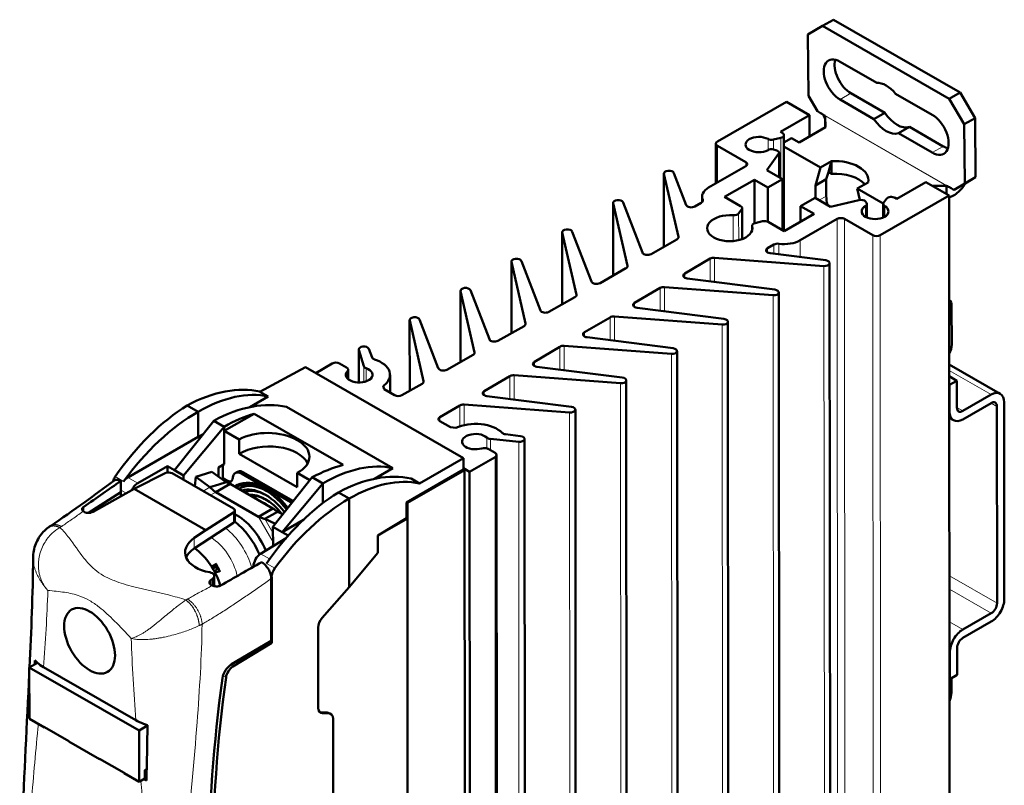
# Model space of a CAD drawing. Header units: millimetres. Extents: x 0 to 201, y -4 to 251.
# Tile 5 of 6: x 16 to 112, y 175 to 250. Entities that reach past the tile are written whole.
import ezdxf

# ---------------------------------------------------------------- set-up
doc = ezdxf.new("R2010")
doc.units = ezdxf.units.MM
doc.layers.add('Arêtes tangentes visibles(ISO)', color=7, linetype='Continuous', lineweight=18)
doc.layers.add('Arêtes visibles(ISO)', color=7, linetype='Continuous', lineweight=50)

msp = doc.modelspace()

# ---------------------------------------------------------------- linework, layer by layer
at = {"layer": 'Arêtes tangentes visibles(ISO)'}
for p, q in [((97.199, 242.423), (96.138, 241.812)), ((93.949, 240.668), (107.241, 233.026)), ((106.505, 233.433), (94.702, 240.219)), ((89.13, 237.976), (89.131, 236.896)), ((89.667, 237.918), (89.668, 236.953)), ((90.368, 238.085), (90.371, 234.171)), ((84.201, 237.311), (84.203, 233.732)), ((106.179, 237.26), (105.119, 236.649)), ((90.16, 236.525), (90.162, 234.291)), ((86.958, 235.726), (86.959, 235.319)), ((79.004, 234.57), (79.009, 227.491)), ((82.771, 232.046), (82.771, 231.909)), ((94.8, 232.415), (94.112, 232.019)), ((74.055, 231.72), (74.059, 224.69)), ((86.571, 231.14), (86.573, 228.225)), ((98.606, 231.448), (98.607, 230.412)), ((100.484, 231.448), (100.484, 230.414)), ((85.734, 230.548), (85.736, 228.045)), ((86.271, 230.723), (86.273, 228.134)), ((95.868, 230.196), (95.913, 164.767)), ((96.575, 230.197), (96.62, 164.767)), ((87.578, 229.488), (87.578, 229.108)), ((69.105, 228.869), (69.11, 221.889)), ((80.406, 228.442), (80.407, 228.367)), ((92.262, 228.12), (92.263, 226.488)), ((99.333, 228.611), (99.378, 163.181)), ((100.04, 228.612), (100.085, 163.182)), ((89.08, 227.345), (89.08, 226.938)), ((89.71, 227.708), (89.71, 226.812)), ((90.182, 227.784), (90.183, 226.752)), ((83.5, 226.337), (83.502, 224.122)), ((83.922, 226.421), (83.924, 224.068)), ((64.155, 226.019), (64.16, 219.088)), ((75.447, 225.636), (75.447, 225.561)), ((94.573, 225.619), (94.619, 160.189)), ((81.026, 224.887), (81.026, 224.484)), ((78.626, 223.481), (78.628, 221.262)), ((79.048, 223.565), (79.05, 221.208)), ((59.205, 223.169), (59.21, 216.287)), ((70.487, 222.829), (70.487, 222.754)), ((89.623, 222.769), (89.669, 157.339)), ((76.147, 222.028), (76.147, 221.625)), ((73.752, 220.625), (73.754, 218.402)), ((74.174, 220.709), (74.176, 218.348)), ((54.256, 220.318), (54.26, 213.485)), ((65.527, 220.022), (65.527, 219.947)), ((84.674, 219.918), (84.719, 154.489)), ((71.267, 219.169), (71.267, 218.765)), ((68.879, 217.769), (68.88, 215.542)), ((69.3, 217.853), (69.302, 215.488)), ((49.316, 217.464), (49.318, 214.291)), ((60.568, 217.215), (60.568, 217.141)), ((79.724, 217.068), (79.769, 151.638)), ((49.784, 215.876), (49.785, 214.337)), ((50.016, 215.679), (50.017, 214.401)), ((66.388, 216.309), (66.388, 215.906)), ((48.202, 215.4), (48.202, 214.677)), ((64.005, 214.913), (64.006, 212.682)), ((64.427, 214.997), (64.428, 212.628)), ((106.769, 215.446), (110.838, 213.107)), ((55.608, 214.409), (55.608, 214.334)), ((74.774, 214.218), (74.82, 148.788)), ((61.508, 213.45), (61.509, 213.047)), ((59.131, 212.057), (59.132, 210.022)), ((59.553, 212.141), (59.554, 210.14)), ((108.08, 211.519), (107.514, 211.844)), ((110.836, 212.288), (111.405, 211.961)), ((57.199, 210.925), (57.199, 210.521)), ((69.824, 211.367), (69.87, 145.937)), ((106.807, 211.44), (106.772, 211.461)), ((61.764, 208.924), (61.765, 207.88)), ((62.108, 208.791), (62.108, 207.699)), ((64.867, 208.523), (64.913, 143.093)), ((62.563, 207.03), (62.609, 141.6)), ((26.413, 204.669), (25.602, 205.135)), ((27.788, 204.495), (26.822, 205.05)), ((36.407, 204.783), (36.251, 204.693)), ((26.139, 203.826), (26.685, 203.512)), ((34.164, 203.714), (34.819, 204.095)), ((35.374, 203.615), (34.858, 203.314)), ((22.531, 201.719), (22.531, 202.191)), ((37.121, 201.631), (37.121, 200.625)), ((40.953, 198.765), (39.53, 201.225)), ((40.172, 201.017), (40.952, 199.667)), ((33.296, 198.138), (33.295, 199.165)), ((40.618, 197.118), (39.737, 197.624)), ((34.996, 196.354), (35.439, 196.549)), ((41.121, 196.213), (40.309, 196.679)), ((35.253, 195.913), (35.634, 196.188)), ((39.055, 196.4), (39.088, 196.381)), ((111.418, 192.822), (106.783, 195.487)), ((34.932, 194.589), (34.931, 195.107)), ((35.071, 195.203), (35.071, 194.523)), ((40.761, 195.419), (40.823, 195.383)), ((106.784, 194.182), (110.853, 191.842)), ((108.095, 190.254), (106.786, 191.007)), ((106.788, 188.069), (106.823, 188.049)), ((37.05, 186.65), (36.805, 186.791)), ((36.094, 185.76), (36.379, 185.596)), ((45.774, 182.122), (45.675, 182.178)), ((46.108, 182.19), (46.266, 182.134))]:
    msp.add_line(p, q, dxfattribs=at)
for centre, major_axis, start_param, end_param in [((35.792, 196.637), (-2.347, 4.075), 4.3046, 5.335057), ((34.842, 196.09), (1.936, -3.362), 1.071643, 2.323608), ((34.378, 195.822), (-1.164, 2.02), 4.455122, 4.785339)]:
    msp.add_ellipse(centre, major_axis=major_axis, ratio=0.578093, start_param=start_param, end_param=end_param, dxfattribs=at)
for points, knots in [([(37.879, 205.419), (37.929, 205.448), (37.979, 205.476), (38.05, 205.517), (38.07, 205.529), (38.091, 205.541)], [0, 0, 0, 0, 0.0213, 0.0213, 0.03, 0.03, 0.03, 0.03]), ([(42.895, 202.779), (42.875, 202.767), (42.854, 202.755), (42.783, 202.714), (42.733, 202.685), (42.683, 202.656)], [0.09, 0.09, 0.09, 0.09, 0.0987, 0.0987, 0.12, 0.12, 0.12, 0.12]), ([(20.36, 200.279), (20.38, 200.291), (20.399, 200.304), (20.45, 200.337), (20.481, 200.358), (20.654, 200.473), (20.796, 200.568), (20.936, 200.664), (21.106, 200.78), (21.275, 200.898), (21.443, 201.016), (21.61, 201.134), (21.776, 201.253), (21.941, 201.372), (22.106, 201.492), (22.269, 201.612), (22.431, 201.733), (22.444, 201.743), (22.458, 201.753), (22.471, 201.763)], [0.6485089, 0.6485089, 0.6485089, 0.6485089, 0.6570839, 0.6570839, 0.6707885, 0.6707885, 0.7336538, 0.7336538, 0.7336538, 0.810257, 0.810257, 0.810257, 0.8869443, 0.8869443, 0.8869443, 0.96374, 0.96374, 0.96374, 0.9701267, 0.9701267, 0.9701267, 0.9701267]), ([(20.212, 200.179), (20.214, 200.18), (20.215, 200.181), (20.216, 200.182), (20.23, 200.192), (20.244, 200.201), (20.258, 200.211), (20.273, 200.221), (20.289, 200.232), (20.305, 200.243), (20.315, 200.25), (20.325, 200.256), (20.341, 200.266), (20.346, 200.269), (20.354, 200.275), (20.357, 200.277), (20.36, 200.279)], [0.62681357, 0.62681357, 0.62681357, 0.62681357, 0.62737686, 0.62737686, 0.62737686, 0.63353216, 0.63353216, 0.63353216, 0.64056679, 0.64056679, 0.64056679, 0.64496343, 0.64496343, 0.64716175, 0.64716175, 0.64850894, 0.64850894, 0.64850894, 0.64850894]), ([(19.038, 194.06), (18.963, 194.145), (18.889, 194.235), (18.82, 194.33), (18.758, 194.414), (18.7, 194.501), (18.646, 194.591), (18.59, 194.683), (18.537, 194.78), (18.489, 194.881), (18.44, 194.981), (18.395, 195.085), (18.355, 195.194), (18.316, 195.299), (18.281, 195.407), (18.251, 195.518), (18.221, 195.629), (18.195, 195.743), (18.175, 195.859), (18.156, 195.972), (18.141, 196.087), (18.132, 196.204), (18.122, 196.321), (18.118, 196.441), (18.119, 196.562), (18.12, 196.677), (18.126, 196.793), (18.138, 196.911), (18.149, 197.028), (18.166, 197.147), (18.188, 197.267), (18.189, 197.271), (18.19, 197.276), (18.191, 197.28), (18.234, 197.512), (18.299, 197.747), (18.386, 197.981), (18.466, 198.196), (18.565, 198.411), (18.684, 198.622), (18.789, 198.809), (18.911, 198.993), (19.051, 199.172), (19.171, 199.325), (19.305, 199.475), (19.454, 199.618), (19.673, 199.828), (19.93, 200.025), (20.212, 200.179)], [0, 0, 0, 0, 0.0396321, 0.0396321, 0.0396321, 0.0744642, 0.0744642, 0.0744642, 0.1104946, 0.1104946, 0.1104946, 0.146525, 0.146525, 0.146525, 0.1815231, 0.1815231, 0.1815231, 0.2165212, 0.2165212, 0.2165212, 0.2503952, 0.2503952, 0.2503952, 0.2842691, 0.2842691, 0.2842691, 0.316232, 0.316232, 0.316232, 0.348195, 0.348195, 0.348195, 0.3494148, 0.3494148, 0.3494148, 0.411357, 0.411357, 0.411357, 0.4685112, 0.4685112, 0.4685112, 0.51934, 0.51934, 0.51934, 0.5629318, 0.5629318, 0.5629318, 0.6268136, 0.6268136, 0.6268136, 0.6268136]), ([(32.472, 193.13), (31.937, 193.315), (31.361, 193.475), (29.667, 193.897), (28.503, 194.132), (26.732, 194.588), (26.079, 194.78), (25.12, 195.156), (24.775, 195.316), (24.15, 195.675), (23.871, 195.874), (23.207, 196.432), (22.86, 196.813), (22.034, 197.852), (21.6, 198.536), (20.831, 199.529), (20.542, 199.867), (20.212, 200.179)], [-1.966816, -1.966816, -1.966816, -1.966816, -1.783536, -1.783536, -1.444442, -1.444442, -1.232509, -1.232509, -1.10005, -1.10005, -0.967591, -0.967591, -0.755658, -0.755658, -0.416564, -0.416564, -0.232969, -0.232969, -0.232969, -0.232969]), ([(17.607, 197.216), (17.606, 197.074), (17.615, 196.933), (17.633, 196.793), (17.633, 196.79), (17.634, 196.786), (17.634, 196.782), (17.647, 196.685), (17.665, 196.589), (17.686, 196.493), (17.707, 196.398), (17.732, 196.304), (17.76, 196.211), (17.79, 196.113), (17.823, 196.016), (17.86, 195.92), (17.896, 195.825), (17.936, 195.731), (17.978, 195.639), (18.022, 195.543), (18.069, 195.45), (18.118, 195.357), (18.167, 195.265), (18.219, 195.175), (18.273, 195.086), (18.328, 194.994), (18.386, 194.905), (18.445, 194.818), (18.504, 194.73), (18.565, 194.645), (18.627, 194.561), (18.688, 194.481), (18.751, 194.4), (18.815, 194.322), (18.888, 194.232), (18.963, 194.145), (19.038, 194.06)], [-0.3953291, -0.3953291, -0.3953291, -0.3953291, -0.3494148, -0.3494148, -0.3494148, -0.348195, -0.348195, -0.348195, -0.316232, -0.316232, -0.316232, -0.2842691, -0.2842691, -0.2842691, -0.2503952, -0.2503952, -0.2503952, -0.2165212, -0.2165212, -0.2165212, -0.1815231, -0.1815231, -0.1815231, -0.146525, -0.146525, -0.146525, -0.1104946, -0.1104946, -0.1104946, -0.0744642, -0.0744642, -0.0744642, -0.0396321, -0.0396321, -0.0396321, 0, 0, 0, 0]), ([(35.056, 194.528), (35.04, 194.52), (35.023, 194.511), (35.007, 194.503), (34.81, 194.402), (34.613, 194.301), (34.418, 194.199), (34.223, 194.097), (34.029, 193.994), (33.836, 193.89), (33.644, 193.786), (33.453, 193.682), (33.263, 193.576), (33.108, 193.49), (32.953, 193.402), (32.766, 193.295), (32.732, 193.276), (32.678, 193.245), (32.657, 193.233), (32.636, 193.221)], [0.6119049, 0.6119049, 0.6119049, 0.6119049, 0.6182922, 0.6182922, 0.6182922, 0.6950879, 0.6950879, 0.6950879, 0.7717752, 0.7717752, 0.7717752, 0.8483784, 0.8483784, 0.8483784, 0.9112458, 0.9112458, 0.9249484, 0.9249484, 0.9335312, 0.9335312, 0.9335312, 0.9335312]), ([(34.051, 190.774), (34.072, 190.785), (34.092, 190.797), (34.147, 190.829), (34.18, 190.848), (34.367, 190.956), (34.52, 191.046), (34.673, 191.137), (34.859, 191.249), (35.046, 191.362), (35.232, 191.476), (35.418, 191.591), (35.604, 191.707), (35.79, 191.824), (35.977, 191.942), (36.163, 192.061), (36.349, 192.181), (36.535, 192.302), (36.721, 192.423), (36.907, 192.546), (37.089, 192.667), (37.271, 192.788), (37.457, 192.913), (37.461, 192.915), (37.651, 193.043), (37.837, 193.169), (38.023, 193.296), (38.209, 193.422), (38.394, 193.55), (38.58, 193.678), (38.766, 193.807), (38.952, 193.936), (39.138, 194.065), (39.323, 194.194), (39.509, 194.324), (39.695, 194.455), (39.881, 194.585), (40.066, 194.716), (40.252, 194.846), (40.427, 194.969), (40.601, 195.093), (40.776, 195.216)], [-0.9335312, -0.9335312, -0.9335312, -0.9335312, -0.9249484, -0.9249484, -0.9112458, -0.9112458, -0.8483784, -0.8483784, -0.8483784, -0.7717752, -0.7717752, -0.7717752, -0.6950879, -0.6950879, -0.6950879, -0.6182922, -0.6182922, -0.6182922, -0.5413743, -0.5413743, -0.5413743, -0.4659062, -0.4659062, -0.4643295, -0.4643295, -0.3871612, -0.3871612, -0.3871612, -0.3098796, -0.3098796, -0.3098796, -0.2325007, -0.2325007, -0.2325007, -0.155045, -0.155045, -0.155045, -0.077536, -0.077536, -0.077536, -0.0046093, -0.0046093, -0.0046093, -0.0046093]), ([(19.038, 194.06), (19.58, 194.005), (20.122, 193.961), (21.163, 193.801), (21.663, 193.691), (22.474, 193.396), (22.787, 193.254), (23.411, 192.895), (23.723, 192.678), (24.535, 192.04), (25.035, 191.576), (26.077, 190.538), (26.619, 189.959), (27.161, 189.39)], [0.525687, 0.525687, 0.525687, 0.525687, 0.755658, 0.755658, 0.967591, 0.967591, 1.10005, 1.10005, 1.232509, 1.232509, 1.444442, 1.444442, 1.674413, 1.674413, 1.674413, 1.674413]), ([(32.472, 193.13), (32.249, 192.979), (32.019, 192.811), (31.791, 192.637), (31.642, 192.523), (31.493, 192.406), (31.346, 192.289), (31.177, 192.154), (31.01, 192.017), (30.846, 191.882), (30.662, 191.73), (30.482, 191.579), (30.306, 191.432), (30.115, 191.273), (29.929, 191.118), (29.747, 190.969), (29.741, 190.965), (29.736, 190.96), (29.731, 190.956), (29.638, 190.881), (29.547, 190.807), (29.457, 190.736), (29.367, 190.664), (29.278, 190.594), (29.19, 190.527), (29.097, 190.455), (29.005, 190.386), (28.914, 190.32), (28.823, 190.254), (28.734, 190.19), (28.645, 190.129), (28.555, 190.068), (28.466, 190.009), (28.378, 189.954), (28.29, 189.898), (28.204, 189.846), (28.118, 189.797), (28.032, 189.748), (27.948, 189.703), (27.865, 189.661), (27.782, 189.619), (27.7, 189.581), (27.62, 189.547), (27.488, 189.49), (27.359, 189.444), (27.236, 189.41), (27.211, 189.403), (27.186, 189.396), (27.161, 189.39)], [0.9555269, 0.9555269, 0.9555269, 0.9555269, 1.0130962, 1.0130962, 1.0130962, 1.0507622, 1.0507622, 1.0507622, 1.0940052, 1.0940052, 1.0940052, 1.1423176, 1.1423176, 1.1423176, 1.194433, 1.194433, 1.194433, 1.1959711, 1.1959711, 1.1959711, 1.2223886, 1.2223886, 1.2223886, 1.2488061, 1.2488061, 1.2488061, 1.2767075, 1.2767075, 1.2767075, 1.304609, 1.304609, 1.304609, 1.3328534, 1.3328534, 1.3328534, 1.3610979, 1.3610979, 1.3610979, 1.3893159, 1.3893159, 1.3893159, 1.417534, 1.417534, 1.417534, 1.4639924, 1.4639924, 1.4639924, 1.4735924, 1.4735924, 1.4735924, 1.4735924]), ([(32.636, 193.221), (32.633, 193.219), (32.629, 193.217), (32.62, 193.211), (32.615, 193.208), (32.599, 193.199), (32.588, 193.193), (32.577, 193.187), (32.561, 193.178), (32.546, 193.17), (32.53, 193.161), (32.513, 193.151), (32.495, 193.142), (32.477, 193.133), (32.475, 193.132), (32.473, 193.131), (32.472, 193.13)], [0.93353116, 0.93353116, 0.93353116, 0.93353116, 0.93496085, 0.93496085, 0.93717917, 0.93717917, 0.94161583, 0.94161583, 0.94161583, 0.94784552, 0.94784552, 0.94784552, 0.95492578, 0.95492578, 0.95492578, 0.95552692, 0.95552692, 0.95552692, 0.95552692]), ([(34.096, 125.866), (34.037, 129.406), (33.786, 132.842), (33.122, 140.127), (32.691, 143.966), (32.138, 150.92), (31.969, 154.009), (31.965, 158.778), (32.006, 160.39), (32.19, 164.624), (32.38, 167.27), (32.908, 173.692), (33.275, 177.482), (33.813, 184.458), (34.004, 187.654), (34.051, 190.774)], [-3.968026, -3.968026, -3.968026, -3.968026, -2.658599, -2.658599, -1.166137, -1.166137, 0.00005, 0.00005, 0.583143, 0.583143, 1.516093, 1.516093, 2.833627, 2.833627, 3.968101, 3.968101, 3.968101, 3.968101]), ([(33.773, 190.633), (33.776, 190.634), (33.778, 190.636), (33.781, 190.637), (33.811, 190.651), (33.842, 190.666), (33.872, 190.681), (33.898, 190.694), (33.925, 190.707), (33.951, 190.72), (33.969, 190.73), (33.988, 190.74), (34.015, 190.754), (34.024, 190.759), (34.039, 190.767), (34.045, 190.77), (34.051, 190.774)], [-0.95552692, -0.95552692, -0.95552692, -0.95552692, -0.95492578, -0.95492578, -0.95492578, -0.94784552, -0.94784552, -0.94784552, -0.94161583, -0.94161583, -0.94161583, -0.93717917, -0.93717917, -0.93496085, -0.93496085, -0.93353116, -0.93353116, -0.93353116, -0.93353116]), ([(27.161, 189.39), (27.19, 189.383), (27.218, 189.376), (27.247, 189.37), (27.388, 189.339), (27.537, 189.316), (27.693, 189.301), (27.787, 189.291), (27.885, 189.284), (27.985, 189.28), (28.085, 189.275), (28.187, 189.273), (28.293, 189.274), (28.398, 189.274), (28.506, 189.277), (28.616, 189.282), (28.726, 189.288), (28.838, 189.295), (28.953, 189.305), (29.066, 189.315), (29.181, 189.327), (29.299, 189.341), (29.416, 189.355), (29.535, 189.372), (29.657, 189.39), (29.772, 189.407), (29.889, 189.427), (30.007, 189.448), (30.125, 189.469), (30.245, 189.492), (30.366, 189.517), (30.373, 189.519), (30.38, 189.52), (30.387, 189.522), (30.627, 189.571), (30.871, 189.628), (31.119, 189.693), (31.349, 189.752), (31.582, 189.817), (31.816, 189.889), (32.025, 189.953), (32.235, 190.022), (32.444, 190.095), (32.625, 190.159), (32.806, 190.226), (32.984, 190.296), (33.257, 190.403), (33.524, 190.517), (33.773, 190.633)], [-1.4735924, -1.4735924, -1.4735924, -1.4735924, -1.4639924, -1.4639924, -1.4639924, -1.417534, -1.417534, -1.417534, -1.3893159, -1.3893159, -1.3893159, -1.3610979, -1.3610979, -1.3610979, -1.3328534, -1.3328534, -1.3328534, -1.304609, -1.304609, -1.304609, -1.2767075, -1.2767075, -1.2767075, -1.2488061, -1.2488061, -1.2488061, -1.2223886, -1.2223886, -1.2223886, -1.1959711, -1.1959711, -1.1959711, -1.194433, -1.194433, -1.194433, -1.1423176, -1.1423176, -1.1423176, -1.0940052, -1.0940052, -1.0940052, -1.0507622, -1.0507622, -1.0507622, -1.0130962, -1.0130962, -1.0130962, -0.9555269, -0.9555269, -0.9555269, -0.9555269]), ([(18.183, 145.556), (18.014, 147.517), (17.841, 149.481), (17.468, 154.101), (17.281, 156.752), (17.097, 160.988), (17.056, 162.601), (17.052, 167.37), (17.212, 170.457), (17.635, 176.046), (17.876, 178.562), (18.115, 181.08)], [2.00005, 2.00005, 2.00005, 2.00005, 2.684007, 2.684007, 3.616957, 3.616957, 4.20005, 4.20005, 5.366237, 5.366237, 6.3404, 6.3404, 6.3404, 6.3404])]:
    msp.add_open_spline(points, degree=3, knots=knots, dxfattribs=at)
for points, weights in [([(20.212, 200.179), (19.77, 200.382), (19.358, 200.39), (19.061, 200.169)], [1, 0.89494390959, 0.846754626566, 0.85543215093]), ([(19.088, 200.189), (19.386, 200.406), (19.788, 200.391), (20.212, 200.179)], [0.854972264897, 0.84714815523, 0.895490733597, 1]), ([(20.36, 200.279), (19.968, 200.493), (19.597, 200.529), (19.32, 200.348)], [1, 0.899106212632, 0.850413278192, 0.853921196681]), ([(33.773, 190.633), (33.74, 191.572), (33.202, 192.604), (32.472, 193.13)], [1, 0.805922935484, 0.805922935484, 1]), ([(32.472, 193.13), (33.22, 192.614), (33.759, 191.581), (33.773, 190.633)], [1, 0.805823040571, 0.805823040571, 1]), ([(32.636, 193.221), (33.439, 192.73), (34.025, 191.717), (34.051, 190.774)], [1, 0.805016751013, 0.805016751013, 1])]:
    msp.add_rational_spline(points, weights, degree=3, dxfattribs=at)
for points in [[(18.609, 186.597), (18.808, 189.053), (18.967, 191.531), (19.038, 194.06)], [(27.161, 189.39), (27.236, 186.777), (27.399, 184.114), (27.601, 181.428)], [(28.086, 175.542), (28.162, 174.667), (28.238, 173.793), (28.313, 172.92)]]:
    msp.add_open_spline(points, degree=3, dxfattribs=at)
at = {"layer": 'Arêtes visibles(ISO)'}
for p, q in [((95.488, 249.579), (94.428, 248.968)), ((107.833, 242.482), (95.488, 249.579)), ((93.014, 248.146), (94.428, 248.968)), ((94.428, 248.968), (106.773, 241.871)), ((93.073, 242.163), (93.014, 248.146)), ((96.136, 245.493), (99.707, 243.44)), ((107.833, 242.482), (106.773, 241.871)), ((109.279, 240.016), (107.833, 242.482)), ((84.201, 237.718), (90.918, 241.586)), ((90.918, 241.586), (93.181, 240.286)), ((93.949, 240.668), (93.073, 242.163)), ((99.437, 239.916), (96.138, 241.812)), ((97.199, 242.423), (100.497, 240.527)), ((101.546, 242.382), (105.116, 240.33)), ((106.773, 241.871), (108.218, 239.405)), ((100.497, 240.527), (99.437, 239.916)), ((90.352, 238.657), (93.181, 240.286)), ((93.181, 240.286), (93.182, 238.225)), ((94.722, 239.112), (94.702, 240.219)), ((94.702, 240.219), (94.702, 239.679)), ((94.702, 239.679), (94.702, 239.101)), ((109.279, 240.016), (108.218, 239.405)), ((109.335, 234.264), (109.279, 240.016)), ((90.352, 238.657), (90.53, 238.555)), ((92.152, 237.632), (94.722, 239.112)), ((102.883, 239.155), (101.823, 238.544)), ((102.883, 239.155), (106.179, 237.26)), ((108.218, 239.405), (108.274, 233.653)), ((90.368, 238.085), (89.667, 237.918)), ((90.676, 238.351), (90.683, 229.027)), ((91.414, 238.049), (90.677, 237.624)), ((91.414, 238.049), (92.145, 237.628)), ((105.119, 236.649), (101.823, 238.544)), ((84.054, 237.514), (84.057, 233.648)), ((86.958, 235.726), (84.201, 237.311)), ((89.667, 236.954), (89.89, 236.901)), ((90.677, 237.252), (94.253, 235.196)), ((92.152, 237.632), (92.145, 237.628)), ((90.16, 236.525), (89.024, 234.945)), ((90.199, 236.635), (90.2, 234.269)), ((94.253, 235.196), (95.313, 235.807)), ((95.005, 234.754), (95.313, 235.807)), ((95.313, 235.807), (95.32, 235.811)), ((95.313, 235.807), (95.314, 234.58)), ((95.32, 235.811), (95.321, 234.584)), ((83.352, 233.242), (86.958, 235.319)), ((89.024, 234.945), (90.529, 234.08)), ((93.738, 233.44), (94.253, 235.196)), ((79.005, 227.489), (79, 234.607)), ((80.406, 228.442), (79.004, 234.57)), ((79.97, 234.657), (79.966, 234.668)), ((79.97, 234.657), (81.167, 231.552)), ((87.807, 234.017), (84.908, 232.348)), ((89.115, 233.265), (87.807, 234.017)), ((87.807, 234.017), (87.81, 229.777)), ((90.529, 234.08), (89.115, 233.265)), ((90.529, 234.08), (90.533, 229.114)), ((94.798, 234.051), (93.738, 233.44)), ((95.005, 234.754), (94.798, 234.051)), ((94.798, 234.051), (94.8, 232.415)), ((95.314, 234.58), (95.067, 234.722)), ((95.321, 234.584), (95.314, 234.58)), ((109.335, 234.264), (108.274, 233.653)), ((108.302, 233.637), (109.335, 234.264)), ((89.115, 233.265), (89.117, 229.926)), ((93.739, 232.234), (93.738, 233.44)), ((98.877, 233.758), (97.816, 233.147)), ((97.816, 233.147), (98.057, 232.057)), ((97.816, 233.147), (100.35, 231.69)), ((98.884, 233.762), (98.877, 233.758)), ((101.666, 232.152), (104.494, 233.781)), ((104.494, 233.781), (106.757, 232.48)), ((106.505, 233.433), (105.116, 233.424)), ((106.506, 232.893), (106.505, 233.433)), ((106.506, 232.625), (106.506, 232.893)), ((108.274, 233.653), (107.241, 233.026)), ((107.241, 233.026), (107.708, 233.295)), ((107.708, 233.295), (108.302, 233.637)), ((82.708, 232.346), (82.708, 231.823)), ((84.908, 232.348), (86.463, 231.454)), ((92.297, 231.436), (93.711, 232.25)), ((93.711, 232.25), (95.217, 231.385)), ((95.217, 231.385), (97.961, 232.04)), ((106.757, 232.48), (100.04, 228.612)), ((100.383, 231.757), (100.673, 232.161)), ((101.488, 232.254), (101.666, 232.152)), ((106.757, 232.48), (106.77, 214.078)), ((74.055, 224.688), (74.05, 231.756)), ((75.447, 225.636), (74.055, 231.72)), ((75.021, 231.806), (75.016, 231.818)), ((75.021, 231.806), (76.905, 226.917)), ((82.009, 231.411), (82.639, 231.774)), ((86.571, 231.14), (86.271, 230.723)), ((86.609, 231.25), (86.612, 228.239)), ((93.605, 230.684), (92.297, 231.436)), ((92.297, 231.436), (92.298, 229.931)), ((98.615, 231.885), (98.707, 231.757)), ((98.745, 231.647), (98.746, 230.34)), ((100.345, 231.647), (100.346, 230.342)), ((90.706, 229.014), (93.605, 230.684)), ((95.868, 230.196), (92.262, 228.12)), ((99.333, 228.611), (96.575, 230.197)), ((87.572, 229.531), (87.572, 229.088)), ((87.88, 229.797), (88.606, 229.971)), ((89.151, 229.908), (90.706, 229.014)), ((69.105, 221.886), (69.101, 228.906)), ((70.487, 222.829), (69.105, 228.869)), ((70.071, 228.956), (70.067, 228.967)), ((70.071, 228.956), (71.939, 224.107)), ((77.743, 226.775), (80.261, 228.2)), ((89.71, 227.708), (89.08, 227.345)), ((83.5, 226.337), (81.026, 224.887)), ((94.573, 225.619), (83.922, 226.421)), ((94.743, 226.173), (89.325, 226.861)), ((64.156, 219.085), (64.151, 226.056)), ((65.527, 220.022), (64.155, 226.019)), ((65.121, 226.106), (65.117, 226.117)), ((65.121, 226.106), (66.974, 221.297)), ((72.778, 223.965), (75.301, 225.393)), ((95.171, 160.468), (95.126, 225.898)), ((89.793, 223.322), (81.274, 224.405)), ((78.626, 223.481), (76.147, 222.028)), ((89.623, 222.769), (79.048, 223.565)), ((59.206, 216.284), (59.201, 223.205)), ((60.568, 217.215), (59.205, 223.169)), ((60.171, 223.255), (60.167, 223.267)), ((60.171, 223.255), (62.009, 218.487)), ((67.813, 221.155), (70.342, 222.586)), ((90.221, 157.618), (90.176, 223.048)), ((84.843, 220.472), (76.395, 221.546)), ((107.001, 221.702), (107.004, 217.973)), ((55.222, 220.405), (55.217, 220.416)), ((55.222, 220.405), (57.043, 215.678)), ((73.752, 220.625), (71.267, 219.169)), ((84.674, 219.918), (74.174, 220.709)), ((54.256, 213.483), (54.251, 220.355)), ((55.608, 214.409), (54.256, 220.318)), ((62.847, 218.345), (65.382, 219.779)), ((85.272, 154.768), (85.226, 220.198)), ((79.893, 217.622), (71.516, 218.686)), ((50.266, 217.571), (50.592, 216.725)), ((68.879, 217.769), (66.388, 216.309)), ((79.724, 217.068), (69.3, 217.853)), ((49.312, 214.292), (49.309, 217.51)), ((49.784, 215.876), (49.316, 217.464)), ((57.882, 215.535), (60.422, 216.973)), ((80.322, 151.917), (80.276, 217.347)), ((39.677, 213.395), (44.119, 215.777)), ((59.493, 206.938), (44.119, 215.777)), ((45.11, 215.207), (46.724, 216.137)), ((47.431, 216.137), (48.117, 215.742)), ((74.944, 214.771), (66.636, 215.827)), ((106.769, 216.051), (111.736, 213.195)), ((48.264, 215.539), (48.265, 214.619)), ((52.34, 215.041), (52.341, 213.314)), ((64.005, 214.913), (61.508, 213.45)), ((74.774, 214.218), (64.427, 214.997)), ((106.769, 214.892), (107.512, 214.465)), ((51.662, 213.947), (51.782, 213.635)), ((53.496, 213.053), (55.463, 214.166)), ((75.372, 149.067), (75.327, 214.497)), ((106.77, 214.078), (106.805, 214.058)), ((106.77, 214.078), (106.772, 211.461)), ((106.805, 214.058), (107.512, 214.465)), ((106.807, 211.44), (106.805, 214.058)), ((107.512, 214.465), (107.514, 211.848)), ((40.495, 212.924), (38.711, 211.897)), ((39.677, 213.395), (40.495, 212.924)), ((51.782, 213.635), (52.792, 213.055)), ((69.994, 211.921), (61.757, 212.968)), ((108.08, 211.519), (110.838, 213.107)), ((33.667, 211.448), (32.606, 212.057)), ((42.258, 211.911), (52.622, 205.952)), ((59.131, 212.057), (57.199, 210.925)), ((69.824, 211.367), (59.553, 212.141)), ((110.839, 212.289), (108.081, 210.701)), ((111.418, 192.822), (111.405, 211.961)), ((112.112, 212.368), (112.125, 193.23)), ((33.669, 208.994), (33.667, 211.448)), ((36.21, 209.576), (39.112, 211.247)), ((39.112, 211.247), (47.776, 206.266)), ((70.422, 146.217), (70.377, 211.647)), ((106.772, 211.461), (106.788, 188.069)), ((106.772, 210.849), (107.183, 210.613)), ((35.187, 210.573), (31.368, 205.763)), ((32.255, 205.253), (36.21, 209.985)), ((36.21, 209.985), (35.187, 210.573)), ((36.21, 209.985), (35.187, 210.573)), ((35.187, 210.573), (35.187, 210.573)), ((36.21, 209.985), (36.21, 209.576)), ((36.21, 209.985), (36.21, 209.985)), ((57.202, 210.52), (58.212, 209.939)), ((58.212, 209.939), (58.754, 209.87)), ((33.669, 208.994), (26.822, 205.05)), ((34.156, 209.274), (33.669, 208.994)), ((33.669, 208.994), (33.85, 208.89)), ((36.213, 206.354), (36.21, 209.576)), ((36.21, 209.576), (37.662, 208.742)), ((65.053, 209.069), (63.583, 209.256)), ((37.663, 207.351), (37.662, 208.742)), ((64.867, 208.523), (62.108, 208.791)), ((65.477, 143.368), (65.432, 208.798)), ((37.663, 207.351), (43.32, 204.099)), ((62.563, 207.03), (60.088, 205.605)), ((61.877, 207.832), (62.563, 207.437)), ((62.71, 207.234), (62.755, 141.804)), ((30.678, 206.159), (27.788, 204.495)), ((31.368, 205.763), (30.678, 206.159)), ((30.679, 205.531), (30.678, 206.159)), ((35.637, 206.023), (36.213, 206.354)), ((36.077, 206.276), (36.078, 204.973)), ((55.203, 204.468), (59.493, 206.938)), ((59.494, 205.826), (59.493, 206.938)), ((27.455, 203.941), (30.451, 205.466)), ((31.139, 205.452), (37.103, 202.024)), ((31.368, 205.763), (32.255, 205.253)), ((32.255, 204.811), (32.255, 205.253)), ((33.337, 204.188), (33.435, 205.101)), ((35.001, 205.603), (33.435, 205.101)), ((33.435, 205.101), (34.819, 204.095)), ((35.001, 205.603), (36.385, 204.596)), ((35.638, 205.14), (35.637, 206.023)), ((37.493, 205.599), (37.28, 205.477)), ((37.879, 205.419), (42.683, 202.656)), ((42.895, 202.779), (38.091, 205.541)), ((43.319, 205.489), (43.32, 204.099)), ((43.319, 205.489), (44.548, 204.783)), ((52.622, 205.952), (50.838, 204.925)), ((59.494, 205.826), (53.936, 202.625)), ((59.592, 205.769), (54.034, 202.569)), ((60.088, 205.605), (59.494, 205.947)), ((59.494, 205.826), (59.592, 205.769)), ((59.638, 139.749), (59.592, 205.769)), ((60.088, 205.605), (60.134, 140.175)), ((26.138, 204.698), (26.139, 203.635)), ((34.819, 204.095), (35.696, 204.376)), ((35.696, 204.376), (36.385, 204.596)), ((36.078, 204.973), (35.962, 204.904)), ((36.407, 204.783), (36.078, 204.973)), ((36.789, 204.429), (36.166, 204.071)), ((36.789, 204.429), (40.945, 202.04)), ((44.77, 205.063), (40.952, 200.253)), ((41.839, 199.743), (45.793, 204.475)), ((44.771, 205.063), (44.77, 205.063)), ((45.793, 204.475), (44.77, 205.063)), ((44.771, 205.063), (45.794, 204.475)), ((45.794, 204.475), (45.793, 204.475)), ((45.794, 204.475), (45.795, 202.554)), ((54.385, 204.939), (55.203, 204.468)), ((26.139, 203.635), (23.011, 201.601)), ((27.455, 203.941), (23.449, 201.709)), ((26.139, 203.635), (26.139, 203.208)), ((26.385, 203.345), (26.373, 203.352)), ((26.373, 203.352), (26.373, 203.338)), ((27.455, 203.941), (34.423, 199.935)), ((36.166, 204.071), (35.374, 203.615)), ((35.374, 203.615), (39.53, 201.225)), ((47.314, 203.601), (48.375, 202.992)), ((48.375, 202.992), (48.381, 194.379)), ((53.936, 202.625), (53.937, 201.102)), ((53.936, 202.625), (54.034, 202.569)), ((54.034, 202.569), (54.035, 201.045)), ((34.423, 199.935), (37.121, 201.631)), ((37.249, 201.822), (37.25, 200.82)), ((39.53, 201.225), (40.322, 201.682)), ((40.855, 201.41), (40.172, 201.017)), ((40.322, 201.682), (40.945, 202.04)), ((41.391, 201.718), (40.855, 201.41)), ((41.391, 201.718), (41.923, 201.476)), ((37.121, 200.625), (33.296, 198.138)), ((40.172, 201.017), (41.19, 200.553)), ((43.913, 200.937), (41.839, 199.743)), ((51.158, 199.388), (53.937, 201.102)), ((54.035, 201.045), (51.158, 199.388)), ((54.035, 201.045), (53.937, 201.102)), ((54.035, 201.045), (54.079, 137.844)), ((33.295, 199.165), (34.423, 199.935)), ((40.952, 200.253), (40.953, 198.374)), ((40.952, 200.253), (41.839, 199.743)), ((42.436, 199.399), (41.839, 199.743)), ((51.159, 197.703), (51.158, 199.388)), ((39.737, 197.624), (42.227, 199.16)), ((48.381, 194.379), (51.159, 197.703)), ((34.996, 196.353), (35.439, 196.548)), ((35.248, 195.923), (35.628, 196.2)), ((39.055, 196.362), (39.055, 196.4)), ((34.931, 195.107), (35.071, 195.203)), ((35.238, 194.504), (35.238, 195.465)), ((40.776, 195.216), (40.78, 189.167)), ((40.823, 195.383), (40.827, 188.976)), ((45.745, 191.385), (48.381, 194.379)), ((108.095, 190.254), (110.853, 191.842)), ((110.854, 191.024), (108.096, 189.436)), ((45.358, 182.632), (45.353, 190.438)), ((36.926, 186.872), (40.78, 189.167)), ((40.827, 188.976), (37.05, 186.65)), ((40.64, 189.084), (40.827, 188.976)), ((106.788, 188.069), (106.79, 185.452)), ((106.825, 185.432), (106.823, 188.049)), ((107.531, 188.456), (107.532, 185.839)), ((17.236, 186.572), (18.018, 187.022)), ((17.24, 181.583), (17.236, 186.572)), ((17.236, 186.572), (27.914, 180.433)), ((18.609, 186.597), (27.601, 181.428)), ((106.825, 185.432), (106.79, 185.452)), ((106.79, 185.452), (106.803, 167.05)), ((107.532, 185.839), (106.825, 185.432)), ((106.977, 185.519), (106.978, 184.091)), ((46.108, 182.19), (45.675, 182.178)), ((46.266, 182.134), (45.774, 182.122)), ((46.313, 182.159), (46.471, 182.104)), ((18.703, 180.741), (17.24, 181.583)), ((46.821, 149.029), (46.798, 181.576)), ((18.703, 180.741), (18.703, 180.766)), ((18.703, 180.766), (21.079, 179.4)), ((18.724, 180.754), (18.703, 180.741)), ((27.914, 180.433), (28.748, 180.914)), ((27.914, 180.433), (27.917, 175.444)), ((21.079, 179.4), (21.08, 179.375)), ((24.077, 177.652), (21.08, 179.375)), ((24.077, 177.652), (24.077, 177.676)), ((24.077, 177.676), (26.454, 176.31)), ((24.098, 177.664), (24.077, 177.652)), ((28.482, 176.588), (28.663, 176.692)), ((28.483, 175.77), (28.482, 176.588)), ((26.454, 176.31), (26.454, 176.286)), ((27.917, 175.444), (26.454, 176.286)), ((27.917, 175.444), (28.483, 175.77)), ((28.483, 176.095), (28.651, 175.998))]:
    msp.add_line(p, q, dxfattribs=at)
msp.add_arc((20.263, 198.578), 1.994, 126.0947, 127.16851, dxfattribs=at)
for centre, major_axis, ratio, start_param, end_param in [((96.137, 243.653), (-1.123, 1.95), 0.578093, 5.500525, 8.642118), ((97.198, 244.263), (1.123, -1.95), 0.578093, 3.631445, 5.500525), ((100.628, 240.976), (-1.347, 2.34), 0.578093, 4.998021, 6.00303), ((101.689, 241.565), (1.347, -2.34), 0.578093, 4.825508, 6.175543), ((100.628, 240.954), (1.347, -2.34), 0.578093, 4.825508, 6.175543), ((105.117, 238.49), (1.123, -1.95), 0.578093, 5.500525, 8.642118), ((84.554, 237.515), (-0.5, 0), 0.575396, 5.497387, 7.068183), ((88.231, 237.435), (-1.3, -0.001), 0.575396, 3.948202, 8.617368), ((89.476, 238.184), (-0.5, 0), 0.575396, 0.806609, 1.963095), ((90.176, 238.351), (0.5, 0), 0.575396, 5.104688, 7.068183), ((89.476, 236.688), (0.5, 0), 0.575396, 1.177697, 2.334182), ((89.699, 236.635), (0.5, 0), 0.575396, 5.890086, 7.460882), ((106.178, 239.1), (1.123, -1.95), 0.578093, 5.500525, 5.793333), ((95.651, 233.951), (3.25, 0.002), 0.575396, 6.18081, 7.955556), ((79.489, 234.607), (0.489, 0), 0.575396, 0.217766, 3.272092), ((86.605, 235.522), (0.5, 0), 0.575396, 5.497387, 7.068183), ((95.652, 232.724), (-3.25, -0.002), 0.575396, 3.609985, 4.813963), ((84.908, 232.348), (-2.2, -0.002), 0.575396, 5.497387, 6.523066), ((74.539, 231.757), (0.489, 0), 0.575396, 0.217766, 3.272092), ((82.285, 231.977), (0.5, 0), 0.575396, 5.497387, 6.523066), ((97.098, 231.094), (1.622, -2.816), 0.578093, 3.929729, 4.231954), ((98.153, 231.774), (0.5, 0), 0.575396, 0.392299, 1.963095), ((101.135, 232.051), (0.5, 0), 0.575396, 0.784998, 2.748493), ((81.655, 231.614), (-0.5, 0), 0.575396, 0.217766, 2.355794), ((86.109, 231.25), (0.5, 0), 0.575396, 5.890086, 7.068183), ((99.545, 230.931), (-1.3, -0.001), 0.575396, 5.518998, 10.188164), ((98.245, 231.646), (0.5, 0), 0.575396, 5.518998, 6.675484), ((100.845, 231.648), (-0.5, 0), 0.575396, 5.890086, 7.046571), ((85.403, 229.297), (-2.2, -0.002), 0.575396, 4.560864, 9.575502), ((85.809, 230.833), (-0.5, 0), 0.575396, 1.419271, 2.748493), ((88.797, 229.705), (0.5, 0), 0.575396, 0.784998, 1.963095), ((96.221, 229.993), (-0.5, 0), 0.575396, 3.92659, 5.497387), ((69.589, 228.906), (0.489, 0), 0.575396, 0.217766, 3.272092), ((88.072, 229.532), (-0.5, 0), 0.575396, 5.104688, 6.433909), ((79.911, 228.405), (0.5, 0), 0.575396, 5.48866, 6.413685), ((90.706, 229.014), (-2.2, -0.002), 0.575396, 1.330115, 2.355794), ((99.686, 228.815), (-0.5, 0), 0.575396, 0.784998, 2.355794), ((89.433, 227.142), (-0.5, 0), 0.575396, 5.497387, 7.635415), ((90.063, 227.505), (-0.5, 0), 0.575396, 4.471708, 5.497387), ((64.64, 226.056), (0.489, 0), 0.575396, 0.217766, 3.272092), ((77.393, 226.98), (-0.5, 0), 0.575396, 0.217766, 2.347068), ((83.857, 226.136), (-0.5, 0), 0.575396, 4.581089, 5.506113), ((94.637, 225.898), (0.489, 0), 0.575396, 4.581089, 7.635415), ((74.951, 225.598), (0.5, 0), 0.575396, 5.48866, 6.413685), ((81.383, 224.686), (-0.5, 0), 0.575396, 5.506113, 7.635415), ((59.69, 223.206), (0.489, 0), 0.575396, 0.217766, 3.272092), ((72.428, 224.17), (-0.5, 0), 0.575396, 0.217766, 2.347067), ((78.983, 223.28), (-0.5, 0), 0.575396, 4.581089, 5.506113), ((89.687, 223.048), (0.489, 0), 0.575396, 4.581089, 7.635415), ((69.991, 222.791), (0.5, 0), 0.575396, 5.48866, 6.413685), ((105.94, 221.091), (0.748, 1.3), 0.578556, 5.495449, 6.175894), ((76.503, 221.827), (-0.5, 0), 0.575396, 5.506113, 7.635415), ((54.74, 220.355), (0.489, 0), 0.575396, 0.217766, 3.272092), ((67.462, 221.36), (-0.5, 0), 0.575396, 0.217766, 2.347067), ((74.109, 220.424), (-0.5, 0), 0.575396, 4.581089, 5.506113), ((84.737, 220.197), (0.489, 0), 0.575396, 4.581089, 7.635415), ((65.032, 219.984), (0.5, 0), 0.575396, 5.48866, 6.413685), ((62.497, 218.55), (-0.5, 0), 0.575396, 0.217766, 2.347068), ((71.624, 218.967), (-0.5, 0), 0.575396, 5.506113, 7.635415), ((49.793, 217.51), (0.484, 0), 0.575396, 0.217766, 3.309032), ((69.235, 217.568), (-0.5, 0), 0.575396, 4.581089, 5.506113), ((79.788, 217.347), (0.489, 0), 0.575396, 4.581089, 7.635415), ((105.943, 217.362), (-0.748, -1.3), 0.578556, 1.673412, 2.353857), ((51.08, 216.788), (-0.5, 0), 0.575396, 0.217766, 1.050265), ((60.072, 217.178), (0.5, 0), 0.575396, 5.48866, 6.413685), ((47.077, 215.933), (0.5, 0), 0.575396, 0.784998, 2.355794), ((49.34, 215.039), (-1.3, -0.001), 0.575396, 5.778867, 10.448032), ((47.764, 215.539), (0.5, 0), 0.575396, 5.778867, 7.068183), ((50.277, 215.924), (-0.5, 0), 0.575396, 0.167439, 1.023254), ((49.34, 215.039), (3, 0.002), 0.575396, 5.597031, 7.33345), ((57.532, 215.74), (-0.5, 0), 0.575396, 0.217766, 2.347067), ((66.744, 216.108), (-0.5, 0), 0.575396, 5.506113, 7.635415), ((64.361, 214.711), (-0.5, 0), 0.575396, 4.581089, 5.506113), ((74.838, 214.497), (0.489, 0), 0.575396, 4.581089, 7.635415), ((32.393, 197.402), (-9.094, -15.269), 0.588556, 3.326718, 3.916244), ((55.112, 214.371), (0.5, 0), 0.575396, 5.48866, 6.413685), ((33.462, 196.787), (-8.628, -15.536), 0.568381, 3.30924, 3.898766), ((53.146, 213.258), (0.5, 0), 0.575396, 3.92659, 5.48866), ((61.865, 213.249), (-0.5, 0), 0.575396, 5.506113, 7.635415), ((110.839, 211.635), (0.897, 1.56), 0.578556, 5.495449, 7.066246), ((32.832, 197.654), (-8.628, -15.536), 0.568381, 3.933673, 4.541065), ((34.974, 195.918), (-9.094, -15.269), 0.588556, 3.326718, 3.916244), ((59.487, 211.855), (-0.5, 0), 0.575396, 4.581089, 5.506113), ((69.888, 211.646), (0.489, 0), 0.575396, 4.581089, 7.635415), ((108.08, 212.173), (-0.399, -0.694), 0.578556, 5.495449, 7.066246), ((110.839, 211.635), (0.399, 0.694), 0.578556, 5.495449, 7.066246), ((33.9, 197.04), (-9.094, -15.269), 0.588556, 3.951151, 4.558543), ((36.005, 195.325), (-8.628, -15.536), 0.568381, 3.661004, 3.898766), ((57.555, 210.723), (-0.5, 0), 0.575396, 5.506113, 7.068183), ((108.08, 212.173), (-0.897, -1.56), 0.578556, 5.495449, 7.066246), ((60.654, 208.535), (3, 0.002), 0.575396, 0.519731, 2.25615), ((40.491, 207.115), (4, -0.057), 0.565221, 5.505775, 8.647367), ((60.654, 208.535), (-1.3, -0.001), 0.575396, 3.688334, 8.357499), ((62.191, 209.074), (-0.5, 0), 0.575396, 0.546741, 1.402556), ((63.691, 209.537), (0.5, 0), 0.575396, 3.661323, 4.493823), ((64.948, 208.797), (0.484, 0), 0.575396, 4.544149, 7.635415), ((40.492, 205.725), (4, 0.064), 0.585396, 0.280203, 2.3468), ((61.523, 207.628), (0.5, 0), 0.575396, 0.784998, 2.074314), ((62.21, 207.234), (0.5, 0), 0.575396, 5.497387, 7.068183), ((44.558, 190.408), (9.094, 15.269), 0.588556, 0.536889, 0.774652), ((45.589, 189.815), (8.628, 15.536), 0.568381, 0.167648, 0.757174), ((26.008, 204.714), (-0.486, -0.874), 0.568381, 4.541065, 5.053156), ((30.786, 205.252), (0.5, -0.003), 0.57033, 0.789266, 2.307702), ((40.284, 199.224), (-2.905, 5.045), 0.578093, 4.958705, 6.335072), ((47.101, 188.946), (-9.094, -15.269), 0.588556, 3.326718, 3.916244), ((26.835, 204.239), (-0.512, -0.859), 0.588556, 3.951151, 4.558543), ((27.801, 203.684), (0.512, 0.859), 0.588556, 0.809558, 1.781905), ((40.19, 199.169), (-2.839, 4.929), 0.578093, 4.951799, 6.2809), ((40.379, 199.278), (-2.705, 4.698), 0.578093, 5.520101, 6.300642), ((40.19, 199.169), (-2.572, 4.466), 0.578093, 4.95327, 6.169741), ((48.169, 188.331), (-8.628, -15.536), 0.568381, 3.30924, 3.898766), ((40.379, 199.278), (-2.439, 4.235), 0.578093, 5.522718, 6.188121), ((40.19, 199.169), (-2.305, 4.003), 0.578093, 4.985912, 6.005881), ((40.379, 199.278), (-2.172, 3.772), 0.578093, 5.525967, 6.02093), ((47.54, 189.198), (-8.628, -15.536), 0.568381, 3.933673, 4.541065), ((40.19, 199.169), (2.039, -3.54), 0.578093, 2.213298, 2.504568), ((40.379, 199.278), (-1.906, 3.309), 0.578093, 5.530112, 5.648987), ((48.608, 188.584), (-9.094, -15.269), 0.588556, 3.951151, 4.558543), ((23.014, 201.988), (-0.65, -0.021), 0.595207, 0.564787, 2.284807), ((36.749, 201.824), (0.5, -0.003), 0.57033, 5.554014, 7.072451), ((37.456, 197.595), (2.296, -3.986), 0.578093, 1.330445, 2.421623), ((36.75, 200.818), (-0.5, -0.004), 0.580419, 2.403735, 3.137173), ((36.749, 197.188), (2.37, -4.116), 0.578093, 1.331309, 2.212835), ((35.896, 197.824), (3.499, 0.112), 0.595207, 2.389527, 4.372587), ((35.897, 196.793), (-3.5, -0.029), 0.580419, 5.545327, 6.038461), ((33.001, 194.862), (2.14, -3.717), 0.578093, 1.162007, 2.250106), ((39.75, 196.814), (-0.486, -0.874), 0.568381, 3.933673, 5.487016), ((40.01, 198.485), (-7.178, -3.495), 0.053011, 5.373176, 5.462788), ((34.588, 195.452), (0.65, 0.021), 0.595207, 5.531119, 7.51418), ((39.558, 199.376), (7.062, 3.725), 0.201944, 3.965542, 4.049151), ((41.542, 195.783), (0.512, 0.859), 0.588556, 1.41695, 2.362901), ((35.414, 194.858), (-0.65, -0.021), 0.595207, 5.531119, 7.251168), ((34.588, 194.5), (-0.65, -0.005), 0.580419, 3.062382, 3.137173), ((110.853, 192.497), (0.399, 0.694), 0.578556, 3.924653, 5.495449), ((110.853, 192.497), (-0.897, -1.56), 0.578556, 0.78306, 2.353857), ((46.072, 190.838), (-0.512, -0.859), 0.588556, 4.404936, 5.504494), ((108.096, 188.782), (0.897, 1.56), 0.578556, 0.78306, 2.353857), ((108.096, 188.782), (-0.399, -0.694), 0.578556, 3.924653, 5.495449), ((36.977, 185.837), (0.683, 1.107), 0.598367, 0.854153, 2.205263), ((37.088, 185.854), (0.512, 0.859), 0.588556, 0.844465, 2.195574), ((130.073, 218.254), (68.47, 110.908), 0.598367, 2.205263, 2.37259), ((128.613, 219.175), (66.525, 111.701), 0.588556, 2.195574, 2.362901), ((105.918, 183.481), (-0.748, -1.3), 0.578556, 1.750282, 2.353857), ((46.078, 183.032), (-0.512, -0.859), 0.588556, 5.504494, 6.638958), ((45.979, 183.089), (0.512, 0.859), 0.588556, 3.247533, 3.497365), ((45.802, 181.279), (0.651, 0.803), 0.659904, 0.231786, 0.513469), ((45.959, 181.224), (-0.651, -0.803), 0.659904, 2.458971, 3.655062)]:
    msp.add_ellipse(centre, major_axis=major_axis, ratio=ratio, start_param=start_param, end_param=end_param, dxfattribs=at)
msp.add_ellipse((23.102, 189.161), major_axis=(1.747, -3.033), ratio=0.578093, dxfattribs=at)
for points, knots in [([(93.949, 240.668), (94.077, 240.592), (94.2, 240.519), (94.454, 240.367), (94.575, 240.294), (94.702, 240.219)], [0, 0, 0, 0, 0.0544264, 0.0544264, 0.1088527, 0.1088527, 0.1088527, 0.1088527]), ([(94.702, 239.668), (94.702, 239.743), (94.695, 239.823), (94.665, 239.976), (94.641, 240.052), (94.577, 240.19), (94.536, 240.254), (94.442, 240.361), (94.389, 240.406), (94.331, 240.44)], [0, 0, 0, 0, 0.02389603, 0.02389603, 0.04707472, 0.04707472, 0.07007557, 0.07007557, 0.09156232, 0.09156232, 0.09156232, 0.09156232]), ([(106.505, 233.433), (106.63, 233.363), (106.75, 233.297), (106.999, 233.16), (107.118, 233.094), (107.241, 233.026)], [0, 0, 0, 0, 0.0521846, 0.0521846, 0.1043692, 0.1043692, 0.1043692, 0.1043692]), ([(108.302, 233.637), (108.236, 233.499), (108.138, 233.344), (107.882, 233.028), (107.725, 232.871), (107.393, 232.605), (107.226, 232.496), (106.954, 232.357), (106.856, 232.315), (106.757, 232.279)], [0, 0, 0, 0, 0.0701989, 0.0701989, 0.1403626, 0.1403626, 0.1999087, 0.1999087, 0.2322791, 0.2322791, 0.2322791, 0.2322791]), ([(38.091, 205.541), (37.996, 205.595), (37.901, 205.631), (37.722, 205.662), (37.638, 205.657), (37.539, 205.623), (37.515, 205.612), (37.493, 205.599)], [-0.17447002, -0.17447002, -0.17447002, -0.17447002, -0.13411235, -0.13411235, -0.09375467, -0.09375467, -0.08033304, -0.08033304, -0.08033304, -0.08033304]), ([(19.32, 200.348), (20.378, 201.037), (21.539, 201.859), (23.575, 203.338), (24.51, 204.035), (25.447, 204.734)], [0, 0, 0, 0, 0.4976192, 0.4976192, 0.9240813, 0.9240813, 0.9240813, 0.9240813]), ([(22.531, 202.191), (23.162, 202.631), (23.782, 203.065), (24.971, 203.894), (25.556, 204.3), (26.138, 204.698)], [0.0502141, 0.0502141, 0.0502141, 0.0502141, 0.3354276, 0.3354276, 0.606791, 0.606791, 0.606791, 0.606791]), ([(26.138, 204.698), (26.016, 204.768), (25.896, 204.809), (25.671, 204.83), (25.57, 204.81), (25.472, 204.751), (25.459, 204.743), (25.447, 204.734)], [0.0004388, 0.0004388, 0.0004388, 0.0004388, 0.0521535, 0.0521535, 0.1036007, 0.1036007, 0.1114443, 0.1114443, 0.1114443, 0.1114443]), ([(36.385, 204.596), (36.448, 204.567), (36.514, 204.538), (36.648, 204.482), (36.718, 204.455), (36.789, 204.429)], [0, 0, 0, 0, 0.03060343, 0.03060343, 0.06120685, 0.06120685, 0.06120685, 0.06120685]), ([(36.89, 204.68), (36.84, 204.669), (36.786, 204.666), (36.627, 204.682), (36.518, 204.72), (36.407, 204.783)], [-0.07279177, -0.07279177, -0.07279177, -0.07279177, -0.04679877, -0.04679877, 0, 0, 0, 0]), ([(36.477, 204.555), (36.509, 204.55), (36.557, 204.545), (36.636, 204.549), (36.698, 204.561), (36.769, 204.588), (36.822, 204.618), (36.88, 204.667), (36.922, 204.715), (36.965, 204.784), (36.993, 204.847), (37.02, 204.934), (37.032, 204.994), (37.037, 205.037), (37.037, 205.04)], [-6.73056, -6.73056, -6.73056, -6.73056, -6.610371, -6.544934, -6.41406, -6.348622, -6.217748, -6.152311, -6.021437, -5.956, -5.825125, -5.759688, -5.628814, -5.618852, -5.618852, -5.618852, -5.618852]), ([(35.374, 203.615), (35.274, 203.691), (35.178, 203.77), (34.992, 203.93), (34.904, 204.012), (34.819, 204.095)], [0, 0, 0, 0, 0.0430199, 0.0430199, 0.08603981, 0.08603981, 0.08603981, 0.08603981]), ([(22.471, 201.763), (22.425, 201.804), (22.393, 201.846), (22.361, 201.926), (22.36, 201.965), (22.381, 202.038), (22.402, 202.072), (22.444, 202.119), (22.458, 202.133), (22.483, 202.155), (22.493, 202.163), (22.512, 202.177), (22.521, 202.184), (22.531, 202.191)], [0, 0, 0, 0, 0.02514229, 0.02514229, 0.04808841, 0.04808841, 0.06826972, 0.06826972, 0.07673161, 0.07673161, 0.08163005, 0.08163005, 0.08594566, 0.08594566, 0.08594566, 0.08594566]), ([(40.945, 202.04), (41.016, 201.984), (41.088, 201.93), (41.237, 201.822), (41.313, 201.77), (41.391, 201.718)], [0, 0, 0, 0, 0.03060343, 0.03060343, 0.06120685, 0.06120685, 0.06120685, 0.06120685]), ([(40.172, 201.017), (40.058, 201.048), (39.948, 201.081), (39.734, 201.15), (39.631, 201.187), (39.53, 201.225)], [0, 0, 0, 0, 0.0430199, 0.0430199, 0.08603981, 0.08603981, 0.08603981, 0.08603981]), ([(17.607, 197.216), (17.611, 197.675), (17.698, 198.149), (18.034, 199.009), (18.279, 199.409), (18.733, 199.899), (18.891, 200.042), (19.061, 200.169)], [0, 0, 0, 0, 0.1515114, 0.1515114, 0.2962803, 0.2962803, 0.363131, 0.363131, 0.363131, 0.363131]), ([(35.404, 196.606), (35.403, 196.607), (35.404, 196.608), (35.41, 196.612), (35.418, 196.618), (35.436, 196.628), (35.447, 196.634), (35.458, 196.64)], [0.06425836, 0.06425836, 0.06425836, 0.06425836, 0.06776774, 0.06776774, 0.07392503, 0.07392503, 0.07853581, 0.07853581, 0.07853581, 0.07853581]), ([(35.403, 196.606), (35.43, 196.565), (35.455, 196.523), (35.505, 196.438), (35.529, 196.395), (35.575, 196.308), (35.597, 196.264), (35.64, 196.176), (35.66, 196.131), (35.699, 196.042), (35.717, 195.998), (35.734, 195.953)], [5.4239018, 5.4239018, 5.4239018, 5.4239018, 5.4914167, 5.4914167, 5.5589316, 5.5589316, 5.6264465, 5.6264465, 5.6939614, 5.6939614, 5.7614762, 5.7614762, 5.7614762, 5.7614762]), ([(39.856, 196.811), (39.178, 196.433), (38.496, 196.046), (37.177, 195.293), (36.518, 194.915), (35.849, 194.533)], [0.0044833, 0.0044833, 0.0044833, 0.0044833, 0.2782055, 0.2782055, 0.5407122, 0.5407122, 0.5407122, 0.5407122]), ([(40.776, 195.216), (40.776, 195.358), (40.752, 195.512), (40.658, 195.827), (40.589, 195.984), (40.42, 196.275), (40.321, 196.408), (40.1, 196.642), (39.978, 196.74), (39.856, 196.811)], [0, 0, 0, 0, 0.0521535, 0.0521535, 0.1036007, 0.1036007, 0.1534619, 0.1534619, 0.2054471, 0.2054471, 0.2054471, 0.2054471]), ([(35.081, 196.216), (35.122, 196.239), (35.169, 196.259), (35.269, 196.283), (35.323, 196.288), (35.413, 196.281), (35.459, 196.272), (35.541, 196.238), (35.577, 196.213), (35.607, 196.185)], [0.2113175, 0.2113175, 0.2113175, 0.2113175, 0.2270141, 0.2270141, 0.24321787, 0.24321787, 0.25700514, 0.25700514, 0.27013534, 0.27013534, 0.27013534, 0.27013534]), ([(35.804, 195.959), (35.791, 195.955), (35.779, 195.951), (35.758, 195.947), (35.747, 195.946), (35.738, 195.949), (35.736, 195.951), (35.735, 195.953)], [0.02009358, 0.02009358, 0.02009358, 0.02009358, 0.02470436, 0.02470436, 0.03086166, 0.03086166, 0.03459906, 0.03459906, 0.03459906, 0.03459906]), ([(35.849, 194.533), (35.836, 194.526), (35.823, 194.519), (35.791, 194.504), (35.774, 194.497), (35.723, 194.479), (35.689, 194.47), (35.583, 194.45), (35.508, 194.445), (35.36, 194.453), (35.288, 194.464), (35.161, 194.493), (35.107, 194.509), (35.056, 194.528)], [0, 0, 0, 0, 0.0053353, 0.0053353, 0.01176717, 0.01176717, 0.02314807, 0.02314807, 0.04602452, 0.04602452, 0.06774775, 0.06774775, 0.08589992, 0.08589992, 0.08589992, 0.08589992]), ([(17.789, 187.257), (17.858, 187.177), (17.934, 187.098), (18.187, 186.868), (18.386, 186.726), (18.609, 186.597)], [-0.1418908, -0.1418908, -0.1418908, -0.1418908, -0.0949285, -0.0949285, 0, 0, 0, 0]), ([(17.265, 144.69), (16.852, 153.524), (16.299, 162.417), (16.719, 176.191), (17.002, 181.077), (17.237, 185.942)], [1.437074, 1.437074, 1.437074, 1.437074, 4.684637, 4.684637, 6.467161, 6.467161, 6.467161, 6.467161]), ([(27.601, 181.428), (27.825, 181.299), (28.073, 181.185), (28.472, 181.04), (28.609, 180.996), (28.749, 180.956)], [-0.1961071, -0.1961071, -0.1961071, -0.1961071, -0.1011786, -0.1011786, -0.0542163, -0.0542163, -0.0542163, -0.0542163])]:
    msp.add_open_spline(points, degree=3, knots=knots, dxfattribs=at)
for points in [[(95.067, 234.722), (95.046, 234.733), (95.026, 234.743), (95.005, 234.754)], [(95.063, 234.724), (95.062, 234.725), (95.061, 234.725), (95.059, 234.726)], [(95.069, 234.721), (95.067, 234.722), (95.065, 234.723), (95.063, 234.724)], [(37.037, 205.04), (37.061, 205.261), (37.265, 205.592), (37.674, 205.537), (37.879, 205.419)], [(42.683, 202.656), (42.722, 202.634), (42.761, 202.609), (42.799, 202.58)], [(42.937, 202.753), (42.923, 202.762), (42.909, 202.771), (42.895, 202.779)], [(19.088, 200.189), (19.163, 200.244), (19.241, 200.297), (19.32, 200.348)], [(17.268, 186.59), (17.436, 190.147), (17.573, 193.692), (17.607, 197.216)], [(17.781, 186.886), (17.784, 187.01), (17.786, 187.134), (17.789, 187.257)], [(28.749, 180.956), (28.712, 179.188), (28.673, 177.377), (28.644, 175.577)], [(28.644, 175.577), (28.545, 175.615), (28.449, 175.655), (28.356, 175.697)]]:
    msp.add_open_spline(points, degree=3, dxfattribs=at)

doc.saveas('drawing.dxf')
